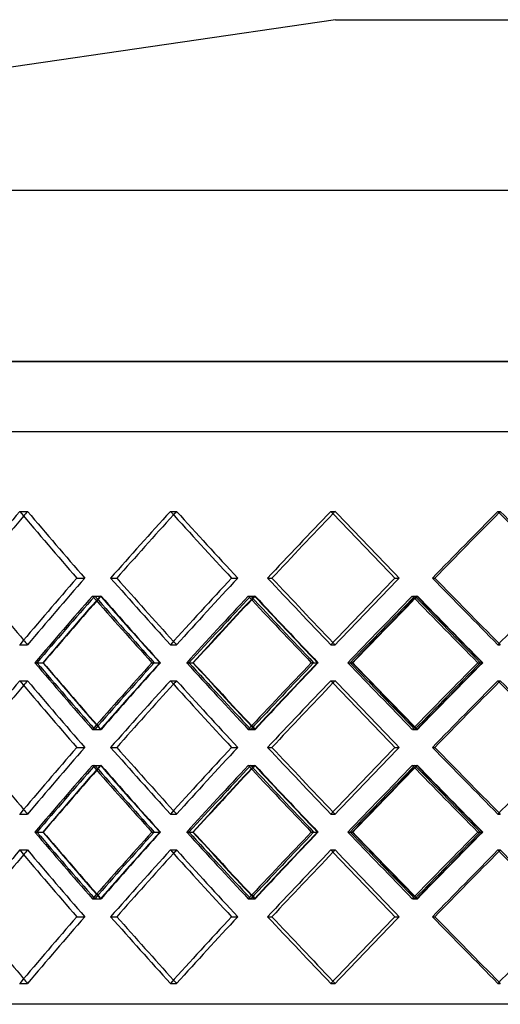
# Model space of a CAD drawing. Header units: millimetres. Extents: x -320 to 320, y -170 to 171.
# Tile 5 of 11: x -118 to -36, y 3 to 171. Entities that reach past the tile are written whole.
import ezdxf

# ---------------------------------------------------------------- set-up
doc = ezdxf.new("R2010")
doc.units = ezdxf.units.MM
doc.layers.add('HIDDEN', color=7, linetype='Continuous')
doc.layers.add('THICK', color=7, linetype='Continuous')

msp = doc.modelspace()

# ---------------------------------------------------------------- linework, layer by layer
at = {"layer": 'HIDDEN'}
for p, q in [((0, 112.44), (-320, 112.44)), ((-216.25, 100.5), (0, 100.5)), ((-117.71, 86.95), (-116.36, 86.95)), ((-117.71, 86.95), (-116.36, 86.95)), ((-92.08, 86.95), (-91.03, 86.95)), ((-92.08, 86.95), (-91.03, 86.95)), ((-64.81, 86.95), (-64.07, 86.95)), ((-64.81, 86.95), (-64.07, 86.95)), ((-36.38, 86.95), (-35.97, 86.95)), ((-36.38, 86.95), (-35.97, 86.95)), ((-107.99, 75.62), (-106.65, 75.62)), ((-107.99, 75.62), (-106.65, 75.62)), ((-102.24, 75.62), (-101.18, 75.62)), ((-81.67, 75.62), (-80.62, 75.62)), ((-81.67, 75.62), (-80.62, 75.62)), ((-75.55, 75.62), (-74.81, 75.62)), ((-53.9, 75.62), (-53.15, 75.62)), ((-53.9, 75.62), (-53.15, 75.62)), ((-47.51, 75.62), (-47.1, 75.62)), ((-105.33, 72.57), (-103.98, 72.57)), ((-104.93, 72.57), (-103.87, 72.57)), ((-78.83, 72.57), (-77.78, 72.57)), ((-78.41, 72.57), (-77.67, 72.57)), ((-50.93, 72.57), (-50.19, 72.57)), ((-50.49, 72.57), (-50.07, 72.57)), ((-117.71, 64.28), (-116.36, 64.28)), ((-117.71, 64.28), (-116.36, 64.28)), ((-92.08, 64.28), (-91.03, 64.28)), ((-92.08, 64.28), (-91.03, 64.28)), ((-64.81, 64.28), (-64.07, 64.28)), ((-64.81, 64.28), (-64.07, 64.28)), ((-36.38, 64.28), (-35.97, 64.28)), ((-36.38, 64.28), (-35.97, 64.28)), ((-114.77, 61.23), (-113.71, 61.23)), ((-95.21, 61.23), (-93.86, 61.23)), ((-94.84, 61.23), (-93.78, 61.23)), ((-88.93, 61.23), (-88.18, 61.23)), ((-68.11, 61.23), (-67.05, 61.23)), ((-67.71, 61.23), (-66.97, 61.23)), ((-61.49, 61.23), (-61.07, 61.23)), ((-39.8, 61.23), (-39.05, 61.23)), ((-39.39, 61.23), (-38.97, 61.23)), ((-117.71, 58.19), (-116.36, 58.19)), ((-117.71, 58.19), (-116.36, 58.19)), ((-92.08, 58.19), (-91.03, 58.19)), ((-92.08, 58.19), (-91.03, 58.19)), ((-64.81, 58.19), (-64.07, 58.19)), ((-64.81, 58.19), (-64.07, 58.19)), ((-36.38, 58.19), (-35.97, 58.19)), ((-36.38, 58.19), (-35.97, 58.19)), ((-105.33, 49.9), (-103.98, 49.9)), ((-104.93, 49.9), (-103.87, 49.9)), ((-78.83, 49.9), (-77.78, 49.9)), ((-78.41, 49.9), (-77.67, 49.9)), ((-50.93, 49.9), (-50.19, 49.9)), ((-50.49, 49.9), (-50.07, 49.9)), ((-107.99, 46.85), (-106.65, 46.85)), ((-107.99, 46.85), (-106.65, 46.85)), ((-102.24, 46.85), (-101.18, 46.85)), ((-81.67, 46.85), (-80.62, 46.85)), ((-81.67, 46.85), (-80.62, 46.85)), ((-75.55, 46.85), (-74.81, 46.85)), ((-53.9, 46.85), (-53.15, 46.85)), ((-53.9, 46.85), (-53.15, 46.85)), ((-47.51, 46.85), (-47.1, 46.85)), ((-105.33, 43.8), (-103.98, 43.8)), ((-104.93, 43.8), (-103.87, 43.8)), ((-78.83, 43.8), (-77.78, 43.8)), ((-78.41, 43.8), (-77.67, 43.8)), ((-50.93, 43.8), (-50.19, 43.8)), ((-50.49, 43.8), (-50.07, 43.8)), ((-117.71, 35.51), (-116.36, 35.51)), ((-117.71, 35.51), (-116.36, 35.51)), ((-92.08, 35.51), (-91.03, 35.51)), ((-92.08, 35.51), (-91.03, 35.51)), ((-64.81, 35.51), (-64.07, 35.51)), ((-64.81, 35.51), (-64.07, 35.51)), ((-36.38, 35.51), (-35.97, 35.51)), ((-36.38, 35.51), (-35.97, 35.51)), ((-114.77, 32.47), (-113.71, 32.47)), ((-95.21, 32.47), (-93.86, 32.47)), ((-94.84, 32.47), (-93.78, 32.47)), ((-88.93, 32.47), (-88.18, 32.47)), ((-68.11, 32.47), (-67.05, 32.47)), ((-67.71, 32.47), (-66.97, 32.47)), ((-61.49, 32.47), (-61.07, 32.47)), ((-39.8, 32.47), (-39.05, 32.47)), ((-39.39, 32.47), (-38.97, 32.47)), ((-117.71, 29.42), (-116.36, 29.42)), ((-117.71, 29.42), (-116.36, 29.42)), ((-92.08, 29.42), (-91.03, 29.42)), ((-92.08, 29.42), (-91.03, 29.42)), ((-64.81, 29.42), (-64.07, 29.42)), ((-64.81, 29.42), (-64.07, 29.42)), ((-36.38, 29.42), (-35.97, 29.42)), ((-36.38, 29.42), (-35.97, 29.42)), ((-105.33, 21.13), (-103.98, 21.13)), ((-104.93, 21.13), (-103.87, 21.13)), ((-78.83, 21.13), (-77.78, 21.13)), ((-78.41, 21.13), (-77.67, 21.13)), ((-50.93, 21.13), (-50.19, 21.13)), ((-50.49, 21.13), (-50.07, 21.13)), ((-107.99, 18.08), (-106.65, 18.08)), ((-107.99, 18.08), (-106.65, 18.08)), ((-102.24, 18.08), (-101.18, 18.08)), ((-81.67, 18.08), (-80.62, 18.08)), ((-81.67, 18.08), (-80.62, 18.08)), ((-75.55, 18.08), (-74.81, 18.08)), ((-53.9, 18.08), (-53.15, 18.08)), ((-53.9, 18.08), (-53.15, 18.08)), ((-47.51, 18.08), (-47.1, 18.08)), ((-117.71, 6.75), (-116.36, 6.75)), ((-117.71, 6.75), (-116.36, 6.75)), ((-92.08, 6.75), (-91.03, 6.75)), ((-92.08, 6.75), (-91.03, 6.75)), ((-64.81, 6.75), (-64.07, 6.75)), ((-64.81, 6.75), (-64.07, 6.75)), ((-36.38, 6.75), (-35.97, 6.75)), ((-36.38, 6.75), (-35.97, 6.75)), ((0, 3.2), (-216.25, 3.2))]:
    msp.add_line(p, q, dxfattribs=at)
for centre, major_axis, ratio, start_param, end_param in [((0, 86.95), (209.98, 209.98), 0.291977, 1.854877, 1.90672), ((0, 86.95), (-207.58, -207.58), 0.291977, -1.286716, -1.283026), ((0, 86.95), (-207.58, 207.58), 0.291977, 1.286716, 1.33916), ((0, 86.95), (207.58, -207.58), 0.291977, -1.854877, -1.802433), ((0, 86.95), (213.61, 213.61), 0.220721, 1.788034, 1.839878), ((0, 86.95), (-211.17, -211.17), 0.220721, -1.353559, -1.350876), ((0, 86.95), (-211.17, 211.17), 0.220721, 1.353559, 1.406002), ((0, 86.95), (211.17, -211.17), 0.220721, -1.788034, -1.735591), ((0, 86.95), (216.28, 216.28), 0.15154, 1.721192, 1.773035), ((0, 86.95), (-213.81, -213.81), 0.15154, -1.420401, -1.418608), ((0, 86.95), (-213.81, 213.81), 0.15154, 1.420401, 1.472844), ((0, 86.95), (213.81, -213.81), 0.15154, -1.721192, -1.668748), ((0, 86.95), (217.99, 217.99), 0.083748, 1.654349, 1.706193), ((0, 86.95), (-215.5, -215.5), 0.083748, -1.487243, -1.486268), ((0, 86.95), (-215.5, 215.5), 0.083748, 1.487243, 1.539687), ((0, 64.28), (-207.58, -207.58), 0.291977, -1.33916, -1.286716), ((0, 64.28), (207.58, 207.58), 0.291977, 1.802433, 1.854877), ((0, 64.28), (213.61, -213.61), 0.220721, -1.839878, -1.788034), ((0, 64.28), (-211.17, -211.17), 0.220721, -1.406002, -1.353559), ((0, 64.28), (211.17, 211.17), 0.220721, 1.735591, 1.788034), ((0, 64.28), (216.28, -216.28), 0.15154, -1.773035, -1.721192), ((0, 64.28), (-213.81, -213.81), 0.15154, -1.472844, -1.420401), ((0, 64.28), (213.81, 213.81), 0.15154, 1.668748, 1.721192), ((0, 64.28), (217.99, -217.99), 0.083748, -1.706193, -1.654349), ((0, 86.95), (213.61, 213.61), 0.220721, 1.853834, 1.905879), ((0, 58.19), (213.61, -213.61), 0.220721, -1.853834, -1.801967), ((0, 58.19), (-207.58, -207.58), 0.291977, -1.353278, -1.349722), ((0, 86.95), (211.17, 211.17), 0.220721, 1.854596, 1.858432), ((0, 86.95), (-207.58, 207.58), 0.291977, 1.353278, 1.40593), ((0, 58.19), (211.17, -211.17), 0.220721, -1.854596, -1.802128), ((0, 86.95), (216.28, 216.28), 0.15154, 1.786992, 1.839037), ((0, 58.19), (216.28, -216.28), 0.15154, -1.786992, -1.735124), ((0, 58.19), (-211.17, -211.17), 0.220721, -1.42012, -1.417507), ((0, 86.95), (213.81, 213.81), 0.15154, 1.787753, 1.790648), ((0, 86.95), (-211.17, 211.17), 0.220721, 1.42012, 1.472773), ((0, 58.19), (213.81, -213.81), 0.15154, -1.787753, -1.735285), ((0, 86.95), (217.99, 217.99), 0.083748, 1.720149, 1.772195), ((0, 58.19), (-213.81, -213.81), 0.15154, -1.486963, -1.485198), ((0, 86.95), (215.5, 215.5), 0.083748, 1.720911, 1.722956), ((0, 58.19), (217.99, -217.99), 0.083748, -1.720149, -1.668282), ((0, 86.95), (-213.81, 213.81), 0.15154, 1.486963, 1.539615), ((0, 58.19), (215.5, -215.5), 0.083748, -1.720911, -1.668443), ((0, 64.28), (-207.58, 207.58), 0.291977, 1.283026, 1.286716), ((0, 64.28), (-211.17, 211.17), 0.220721, 1.350876, 1.353559), ((0, 64.28), (-213.81, 213.81), 0.15154, 1.418608, 1.420401), ((0, 64.28), (-215.5, 215.5), 0.083748, 1.486268, 1.487243), ((0, 35.51), (213.61, -213.61), 0.220721, -1.905879, -1.853834), ((0, 64.28), (213.61, 213.61), 0.220721, 1.801967, 1.853834), ((0, 35.51), (-207.58, -207.58), 0.291977, -1.40593, -1.353278), ((0, 64.28), (211.17, 211.17), 0.220721, 1.802128, 1.854596), ((0, 35.51), (216.28, -216.28), 0.15154, -1.839037, -1.786992), ((0, 64.28), (216.28, 216.28), 0.15154, 1.735124, 1.786992), ((0, 35.51), (-211.17, -211.17), 0.220721, -1.472773, -1.42012), ((0, 64.28), (213.81, 213.81), 0.15154, 1.735285, 1.787753), ((0, 35.51), (217.99, -217.99), 0.083748, -1.772195, -1.720149), ((0, 64.28), (217.99, 217.99), 0.083748, 1.668282, 1.720149), ((0, 35.51), (-213.81, -213.81), 0.15154, -1.539615, -1.486963), ((0, 64.28), (215.5, 215.5), 0.083748, 1.668443, 1.720911), ((0, 58.19), (209.98, 209.98), 0.291977, 1.854877, 1.90672), ((0, 58.19), (-207.58, -207.58), 0.291977, -1.286716, -1.283026), ((0, 58.19), (-207.58, 207.58), 0.291977, 1.286716, 1.33916), ((0, 58.19), (207.58, -207.58), 0.291977, -1.854877, -1.802433), ((0, 58.19), (213.61, 213.61), 0.220721, 1.788034, 1.839878), ((0, 58.19), (-211.17, -211.17), 0.220721, -1.353559, -1.350876), ((0, 58.19), (-211.17, 211.17), 0.220721, 1.353559, 1.406002), ((0, 58.19), (211.17, -211.17), 0.220721, -1.788034, -1.735591), ((0, 58.19), (216.28, 216.28), 0.15154, 1.721192, 1.773035), ((0, 58.19), (-213.81, -213.81), 0.15154, -1.420401, -1.418608), ((0, 58.19), (-213.81, 213.81), 0.15154, 1.420401, 1.472844), ((0, 58.19), (213.81, -213.81), 0.15154, -1.721192, -1.668748), ((0, 58.19), (217.99, 217.99), 0.083748, 1.654349, 1.706193), ((0, 58.19), (-215.5, -215.5), 0.083748, -1.487243, -1.486268), ((0, 58.19), (-215.5, 215.5), 0.083748, 1.487243, 1.539687), ((0, 64.28), (-207.58, 207.58), 0.291977, 1.349722, 1.353278), ((0, 35.51), (211.17, -211.17), 0.220721, -1.858432, -1.854596), ((0, 64.28), (-211.17, 211.17), 0.220721, 1.417507, 1.42012), ((0, 35.51), (213.81, -213.81), 0.15154, -1.790648, -1.787753), ((0, 64.28), (-213.81, 213.81), 0.15154, 1.485198, 1.486963), ((0, 35.51), (215.5, -215.5), 0.083748, -1.722956, -1.720911), ((0, 35.51), (-207.58, -207.58), 0.291977, -1.33916, -1.286716), ((0, 35.51), (207.58, 207.58), 0.291977, 1.802433, 1.854877), ((0, 35.51), (213.61, -213.61), 0.220721, -1.839878, -1.788034), ((0, 35.51), (-211.17, -211.17), 0.220721, -1.406002, -1.353559), ((0, 35.51), (211.17, 211.17), 0.220721, 1.735591, 1.788034), ((0, 35.51), (216.28, -216.28), 0.15154, -1.773035, -1.721192), ((0, 35.51), (-213.81, -213.81), 0.15154, -1.472844, -1.420401), ((0, 35.51), (213.81, 213.81), 0.15154, 1.668748, 1.721192), ((0, 35.51), (217.99, -217.99), 0.083748, -1.706193, -1.654349), ((0, 58.19), (213.61, 213.61), 0.220721, 1.853834, 1.905879), ((0, 29.42), (213.61, -213.61), 0.220721, -1.853834, -1.801967), ((0, 29.42), (-207.58, -207.58), 0.291977, -1.353278, -1.349722), ((0, 58.19), (211.17, 211.17), 0.220721, 1.854596, 1.858432), ((0, 58.19), (-207.58, 207.58), 0.291977, 1.353278, 1.40593), ((0, 29.42), (211.17, -211.17), 0.220721, -1.854596, -1.802128), ((0, 58.19), (216.28, 216.28), 0.15154, 1.786992, 1.839037), ((0, 29.42), (216.28, -216.28), 0.15154, -1.786992, -1.735124), ((0, 29.42), (-211.17, -211.17), 0.220721, -1.42012, -1.417507), ((0, 58.19), (213.81, 213.81), 0.15154, 1.787753, 1.790648), ((0, 58.19), (-211.17, 211.17), 0.220721, 1.42012, 1.472773), ((0, 29.42), (213.81, -213.81), 0.15154, -1.787753, -1.735285), ((0, 58.19), (217.99, 217.99), 0.083748, 1.720149, 1.772195), ((0, 29.42), (-213.81, -213.81), 0.15154, -1.486963, -1.485198), ((0, 58.19), (215.5, 215.5), 0.083748, 1.720911, 1.722956), ((0, 29.42), (217.99, -217.99), 0.083748, -1.720149, -1.668282), ((0, 58.19), (-213.81, 213.81), 0.15154, 1.486963, 1.539615), ((0, 29.42), (215.5, -215.5), 0.083748, -1.720911, -1.668443), ((0, 35.51), (-207.58, 207.58), 0.291977, 1.283026, 1.286716), ((0, 35.51), (-211.17, 211.17), 0.220721, 1.350876, 1.353559), ((0, 35.51), (-213.81, 213.81), 0.15154, 1.418608, 1.420401), ((0, 35.51), (-215.5, 215.5), 0.083748, 1.486268, 1.487243), ((0, 6.75), (213.61, -213.61), 0.220721, -1.905879, -1.853834), ((0, 35.51), (213.61, 213.61), 0.220721, 1.801967, 1.853834), ((0, 6.75), (-207.58, -207.58), 0.291977, -1.40593, -1.353278), ((0, 35.51), (211.17, 211.17), 0.220721, 1.802128, 1.854596), ((0, 6.75), (216.28, -216.28), 0.15154, -1.839037, -1.786992), ((0, 35.51), (216.28, 216.28), 0.15154, 1.735124, 1.786992), ((0, 6.75), (-211.17, -211.17), 0.220721, -1.472773, -1.42012), ((0, 35.51), (213.81, 213.81), 0.15154, 1.735285, 1.787753), ((0, 6.75), (217.99, -217.99), 0.083748, -1.772195, -1.720149), ((0, 35.51), (217.99, 217.99), 0.083748, 1.668282, 1.720149), ((0, 6.75), (-213.81, -213.81), 0.15154, -1.539615, -1.486963), ((0, 35.51), (215.5, 215.5), 0.083748, 1.668443, 1.720911), ((0, 29.42), (209.98, 209.98), 0.291977, 1.854877, 1.90672), ((0, 29.42), (-207.58, -207.58), 0.291977, -1.286716, -1.283026), ((0, 29.42), (-207.58, 207.58), 0.291977, 1.286716, 1.33916), ((0, 29.42), (207.58, -207.58), 0.291977, -1.854877, -1.802433), ((0, 29.42), (213.61, 213.61), 0.220721, 1.788034, 1.839878), ((0, 29.42), (-211.17, -211.17), 0.220721, -1.353559, -1.350876), ((0, 29.42), (-211.17, 211.17), 0.220721, 1.353559, 1.406002), ((0, 29.42), (211.17, -211.17), 0.220721, -1.788034, -1.735591), ((0, 29.42), (216.28, 216.28), 0.15154, 1.721192, 1.773035), ((0, 29.42), (-213.81, -213.81), 0.15154, -1.420401, -1.418608), ((0, 29.42), (-213.81, 213.81), 0.15154, 1.420401, 1.472844), ((0, 29.42), (213.81, -213.81), 0.15154, -1.721192, -1.668748), ((0, 29.42), (217.99, 217.99), 0.083748, 1.654349, 1.706193), ((0, 29.42), (-215.5, -215.5), 0.083748, -1.487243, -1.486268), ((0, 29.42), (-215.5, 215.5), 0.083748, 1.487243, 1.539687), ((0, 35.51), (-207.58, 207.58), 0.291977, 1.349722, 1.353278), ((0, 6.75), (211.17, -211.17), 0.220721, -1.858432, -1.854596), ((0, 6.75), (213.81, -213.81), 0.15154, -1.790648, -1.787753), ((0, 35.51), (-211.17, 211.17), 0.220721, 1.417507, 1.42012), ((0, 35.51), (-213.81, 213.81), 0.15154, 1.485198, 1.486963), ((0, 6.75), (215.5, -215.5), 0.083748, -1.722956, -1.720911), ((0, 6.75), (-207.58, -207.58), 0.291977, -1.33916, -1.286716), ((0, 6.75), (207.58, 207.58), 0.291977, 1.802433, 1.854877), ((0, 6.75), (213.61, -213.61), 0.220721, -1.839878, -1.788034), ((0, 6.75), (-211.17, -211.17), 0.220721, -1.406002, -1.353559), ((0, 6.75), (211.17, 211.17), 0.220721, 1.735591, 1.788034), ((0, 6.75), (216.28, -216.28), 0.15154, -1.773035, -1.721192), ((0, 6.75), (-213.81, -213.81), 0.15154, -1.472844, -1.420401), ((0, 6.75), (213.81, 213.81), 0.15154, 1.668748, 1.721192), ((0, 6.75), (217.99, -217.99), 0.083748, -1.706193, -1.654349), ((0, 6.75), (-207.58, 207.58), 0.291977, 1.283026, 1.286716), ((0, 6.75), (-211.17, 211.17), 0.220721, 1.350876, 1.353559), ((0, 6.75), (-213.81, 213.81), 0.15154, 1.418608, 1.420401), ((0, 6.75), (-215.5, 215.5), 0.083748, 1.486268, 1.487243)]:
    msp.add_ellipse(centre, major_axis=major_axis, ratio=ratio, start_param=start_param, end_param=end_param, dxfattribs=at)
at = {"layer": 'THICK'}
for p, q in [((-64, 170.5), (-261.8, 141.53)), ((-64, 170.5), (0, 170.5)), ((-290.9, 141.53), (290.9, 141.53)), ((-320, 112.44), (0, 112.44)), ((-320, 100.5), (0, 100.5)), ((-102.24, 75.62), (-101.18, 75.62)), ((-75.55, 75.62), (-74.81, 75.62)), ((-47.51, 75.62), (-47.1, 75.62)), ((-115.13, 61.23), (-113.78, 61.23)), ((-89.31, 61.23), (-88.25, 61.23)), ((-61.89, 61.23), (-61.15, 61.23)), ((-102.24, 46.85), (-101.18, 46.85)), ((-75.55, 46.85), (-74.81, 46.85)), ((-47.51, 46.85), (-47.1, 46.85)), ((-115.13, 32.47), (-113.78, 32.47)), ((-89.31, 32.47), (-88.25, 32.47)), ((-61.89, 32.47), (-61.15, 32.47)), ((-102.24, 18.08), (-101.18, 18.08)), ((-75.55, 18.08), (-74.81, 18.08)), ((-47.51, 18.08), (-47.1, 18.08))]:
    msp.add_line(p, q, dxfattribs=at)
for centre, major_axis, ratio, start_param, end_param in [((0, 86.95), (-209.98, -209.98), 0.291977, -1.286716, -1.234873), ((0, 86.95), (-207.58, -207.58), 0.291977, -1.283026, -1.234273), ((0, 86.95), (-209.98, 209.98), 0.291977, 1.286716, 1.33856), ((0, 86.95), (-213.61, -213.61), 0.220721, -1.353559, -1.301715), ((0, 86.95), (-211.17, -211.17), 0.220721, -1.350876, -1.301115), ((0, 86.95), (-213.61, 213.61), 0.220721, 1.353559, 1.405402), ((0, 86.95), (-216.28, -216.28), 0.15154, -1.420401, -1.368557), ((0, 86.95), (-213.81, -213.81), 0.15154, -1.418608, -1.367958), ((0, 86.95), (-216.28, 216.28), 0.15154, 1.420401, 1.472244), ((0, 86.95), (-217.99, -217.99), 0.083748, -1.487243, -1.4354), ((0, 86.95), (-215.5, -215.5), 0.083748, -1.486268, -1.4348), ((0, 86.95), (-217.99, 217.99), 0.083748, 1.487243, 1.539087), ((0, 64.28), (-207.58, 207.58), 0.291977, 1.234273, 1.283026), ((0, 64.28), (-209.98, -209.98), 0.291977, -1.33856, -1.286716), ((0, 64.28), (-213.61, 213.61), 0.220721, 1.301715, 1.353559), ((0, 64.28), (-211.17, 211.17), 0.220721, 1.301115, 1.350876), ((0, 64.28), (-213.61, -213.61), 0.220721, -1.405402, -1.353559), ((0, 64.28), (-216.28, 216.28), 0.15154, 1.368557, 1.420401), ((0, 64.28), (-213.81, 213.81), 0.15154, 1.367958, 1.418608), ((0, 64.28), (-216.28, -216.28), 0.15154, -1.472244, -1.420401), ((0, 64.28), (-217.99, 217.99), 0.083748, 1.4354, 1.487243), ((0, 64.28), (-215.5, 215.5), 0.083748, 1.4348, 1.486268), ((0, 64.28), (-217.99, -217.99), 0.083748, -1.539087, -1.487243), ((0, 58.19), (-209.98, -209.98), 0.291977, -1.352516, -1.300649), ((0, 86.95), (-209.98, 209.98), 0.291977, 1.352516, 1.404561), ((0, 58.19), (-213.61, -213.61), 0.220721, -1.419358, -1.367491), ((0, 58.19), (-211.17, -211.17), 0.220721, -1.417507, -1.367652), ((0, 86.95), (213.81, 213.81), 0.15154, 1.790648, 1.840406), ((0, 86.95), (-213.61, 213.61), 0.220721, 1.419358, 1.471404), ((0, 58.19), (-216.28, -216.28), 0.15154, -1.486201, -1.434333), ((0, 58.19), (-213.81, -213.81), 0.15154, -1.485198, -1.434495), ((0, 86.95), (215.5, 215.5), 0.083748, 1.722956, 1.773563), ((0, 86.95), (-216.28, 216.28), 0.15154, 1.486201, 1.538246), ((0, 58.19), (-207.58, -207.58), 0.291977, -1.349722, -1.30081), ((0, 86.95), (211.17, 211.17), 0.220721, 1.858432, 1.907248), ((0, 64.28), (-209.98, 209.98), 0.291977, 1.300649, 1.352516), ((0, 64.28), (-207.58, 207.58), 0.291977, 1.30081, 1.349722), ((0, 35.51), (211.17, -211.17), 0.220721, -1.907248, -1.858432), ((0, 35.51), (-209.98, -209.98), 0.291977, -1.404561, -1.352516), ((0, 64.28), (-213.61, 213.61), 0.220721, 1.367491, 1.419358), ((0, 64.28), (-211.17, 211.17), 0.220721, 1.367652, 1.417507), ((0, 35.51), (213.81, -213.81), 0.15154, -1.840406, -1.790648), ((0, 35.51), (-213.61, -213.61), 0.220721, -1.471404, -1.419358), ((0, 64.28), (-216.28, 216.28), 0.15154, 1.434333, 1.486201), ((0, 64.28), (-213.81, 213.81), 0.15154, 1.434495, 1.485198), ((0, 35.51), (215.5, -215.5), 0.083748, -1.773563, -1.722956), ((0, 35.51), (-216.28, -216.28), 0.15154, -1.538246, -1.486201), ((0, 58.19), (-209.98, -209.98), 0.291977, -1.286716, -1.234873), ((0, 58.19), (-207.58, -207.58), 0.291977, -1.283026, -1.234273), ((0, 58.19), (-209.98, 209.98), 0.291977, 1.286716, 1.33856), ((0, 58.19), (-213.61, -213.61), 0.220721, -1.353559, -1.301715), ((0, 58.19), (-211.17, -211.17), 0.220721, -1.350876, -1.301115), ((0, 58.19), (-213.61, 213.61), 0.220721, 1.353559, 1.405402), ((0, 58.19), (-216.28, -216.28), 0.15154, -1.420401, -1.368557), ((0, 58.19), (-213.81, -213.81), 0.15154, -1.418608, -1.367958), ((0, 58.19), (-216.28, 216.28), 0.15154, 1.420401, 1.472244), ((0, 58.19), (-217.99, -217.99), 0.083748, -1.487243, -1.4354), ((0, 58.19), (-215.5, -215.5), 0.083748, -1.486268, -1.4348), ((0, 58.19), (-217.99, 217.99), 0.083748, 1.487243, 1.539087), ((0, 35.51), (-207.58, 207.58), 0.291977, 1.234273, 1.283026), ((0, 35.51), (-209.98, -209.98), 0.291977, -1.33856, -1.286716), ((0, 35.51), (-213.61, 213.61), 0.220721, 1.301715, 1.353559), ((0, 35.51), (-211.17, 211.17), 0.220721, 1.301115, 1.350876), ((0, 35.51), (-213.61, -213.61), 0.220721, -1.405402, -1.353559), ((0, 35.51), (-216.28, 216.28), 0.15154, 1.368557, 1.420401), ((0, 35.51), (-213.81, 213.81), 0.15154, 1.367958, 1.418608), ((0, 35.51), (-216.28, -216.28), 0.15154, -1.472244, -1.420401), ((0, 35.51), (-217.99, 217.99), 0.083748, 1.4354, 1.487243), ((0, 35.51), (-215.5, 215.5), 0.083748, 1.4348, 1.486268), ((0, 35.51), (-217.99, -217.99), 0.083748, -1.539087, -1.487243), ((0, 29.42), (-209.98, -209.98), 0.291977, -1.352516, -1.300649), ((0, 58.19), (-209.98, 209.98), 0.291977, 1.352516, 1.404561), ((0, 29.42), (-213.61, -213.61), 0.220721, -1.419358, -1.367491), ((0, 58.19), (-213.61, 213.61), 0.220721, 1.419358, 1.471404), ((0, 29.42), (-216.28, -216.28), 0.15154, -1.486201, -1.434333), ((0, 58.19), (-216.28, 216.28), 0.15154, 1.486201, 1.538246), ((0, 29.42), (-207.58, -207.58), 0.291977, -1.349722, -1.30081), ((0, 58.19), (211.17, 211.17), 0.220721, 1.858432, 1.907248), ((0, 29.42), (-211.17, -211.17), 0.220721, -1.417507, -1.367652), ((0, 58.19), (213.81, 213.81), 0.15154, 1.790648, 1.840406), ((0, 29.42), (-213.81, -213.81), 0.15154, -1.485198, -1.434495), ((0, 58.19), (215.5, 215.5), 0.083748, 1.722956, 1.773563), ((0, 35.51), (-209.98, 209.98), 0.291977, 1.300649, 1.352516), ((0, 35.51), (-207.58, 207.58), 0.291977, 1.30081, 1.349722), ((0, 6.75), (211.17, -211.17), 0.220721, -1.907248, -1.858432), ((0, 6.75), (-209.98, -209.98), 0.291977, -1.404561, -1.352516), ((0, 35.51), (-213.61, 213.61), 0.220721, 1.367491, 1.419358), ((0, 35.51), (-211.17, 211.17), 0.220721, 1.367652, 1.417507), ((0, 6.75), (213.81, -213.81), 0.15154, -1.840406, -1.790648), ((0, 6.75), (-213.61, -213.61), 0.220721, -1.471404, -1.419358), ((0, 35.51), (-216.28, 216.28), 0.15154, 1.434333, 1.486201), ((0, 35.51), (-213.81, 213.81), 0.15154, 1.434495, 1.485198), ((0, 6.75), (215.5, -215.5), 0.083748, -1.773563, -1.722956), ((0, 6.75), (-216.28, -216.28), 0.15154, -1.538246, -1.486201), ((0, 29.42), (-209.98, -209.98), 0.291977, -1.286716, -1.234873), ((0, 29.42), (-207.58, -207.58), 0.291977, -1.283026, -1.234273), ((0, 29.42), (-209.98, 209.98), 0.291977, 1.286716, 1.33856), ((0, 29.42), (-213.61, -213.61), 0.220721, -1.353559, -1.301715), ((0, 29.42), (-211.17, -211.17), 0.220721, -1.350876, -1.301115), ((0, 29.42), (-213.61, 213.61), 0.220721, 1.353559, 1.405402), ((0, 29.42), (-216.28, -216.28), 0.15154, -1.420401, -1.368557), ((0, 29.42), (-213.81, -213.81), 0.15154, -1.418608, -1.367958), ((0, 29.42), (-216.28, 216.28), 0.15154, 1.420401, 1.472244), ((0, 29.42), (-217.99, -217.99), 0.083748, -1.487243, -1.4354), ((0, 29.42), (-215.5, -215.5), 0.083748, -1.486268, -1.4348), ((0, 29.42), (-217.99, 217.99), 0.083748, 1.487243, 1.539087), ((0, 6.75), (-207.58, 207.58), 0.291977, 1.234273, 1.283026), ((0, 6.75), (-209.98, -209.98), 0.291977, -1.33856, -1.286716), ((0, 6.75), (-213.61, 213.61), 0.220721, 1.301715, 1.353559), ((0, 6.75), (-211.17, 211.17), 0.220721, 1.301115, 1.350876), ((0, 6.75), (-213.61, -213.61), 0.220721, -1.405402, -1.353559), ((0, 6.75), (-216.28, 216.28), 0.15154, 1.368557, 1.420401), ((0, 6.75), (-213.81, 213.81), 0.15154, 1.367958, 1.418608), ((0, 6.75), (-216.28, -216.28), 0.15154, -1.472244, -1.420401), ((0, 6.75), (-217.99, 217.99), 0.083748, 1.4354, 1.487243), ((0, 6.75), (-215.5, 215.5), 0.083748, 1.4348, 1.486268), ((0, 6.75), (-217.99, -217.99), 0.083748, -1.539087, -1.487243)]:
    msp.add_ellipse(centre, major_axis=major_axis, ratio=ratio, start_param=start_param, end_param=end_param, dxfattribs=at)

doc.saveas('drawing.dxf')
